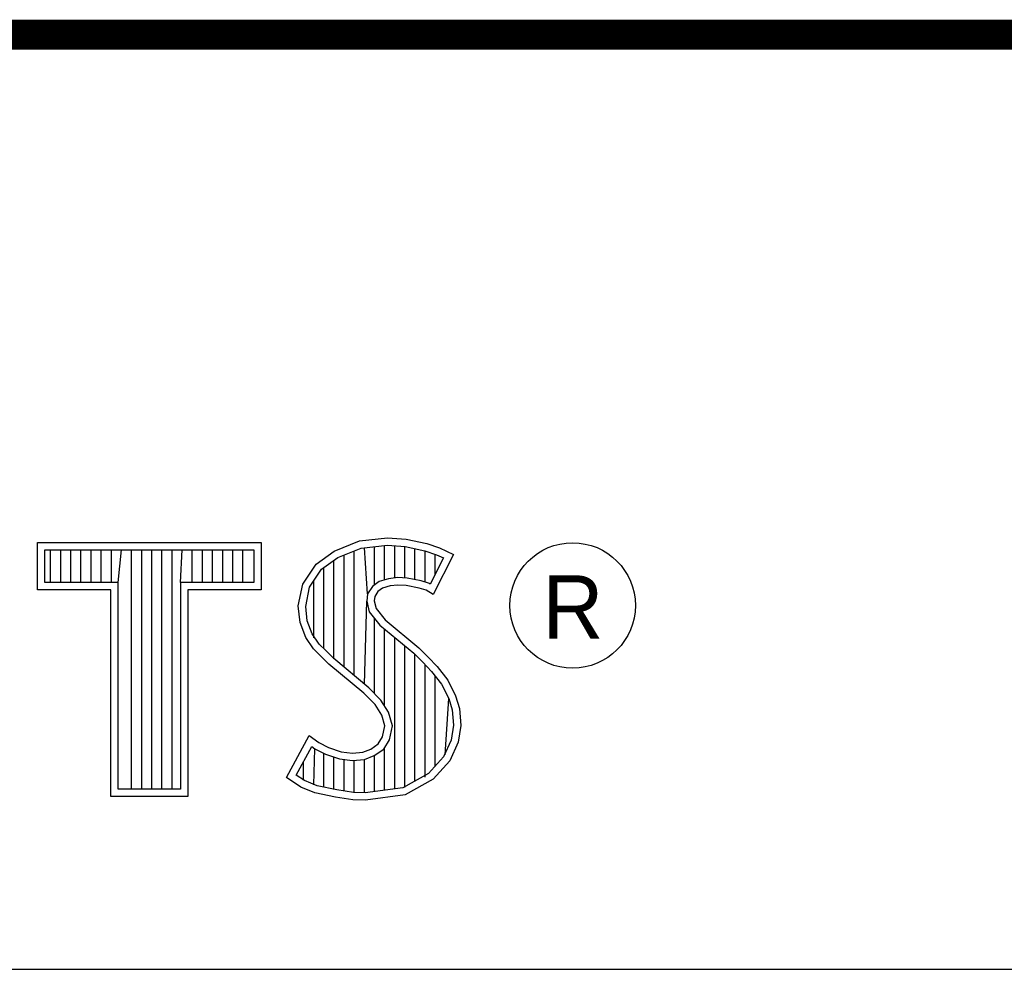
# Model space of a CAD drawing. Header units: inches. Extents: x -7 to 34, y 0 to 22.
# Tile 20 of 30: x 30.461 to 31.114, y 2.38 to 3.01. Entities that reach past the tile are written whole.
import ezdxf

# ---------------------------------------------------------------- set-up
doc = ezdxf.new("R2010")
doc.units = ezdxf.units.IN
doc.header["$LTSCALE"] = 1.87
doc.header["$MEASUREMENT"] = 0
doc.layers.get('0').update_dxf_attribs({"linetype": 'CONTINUOUS'})
doc.styles.add('TEXTSTYLE_2', font='txt')

msp = doc.modelspace()

# ---------------------------------------------------------------- linework, layer by layer
at = {"color": 2, "linetype": 'CONTINUOUS'}
for p, q in [((30.66954, 2.65751), (30.68633, 2.66417)), ((30.68633, 2.66417), (30.70487, 2.6662)), ((30.70487, 2.6662), (30.71733, 2.66533)), ((30.71733, 2.66533), (30.73094, 2.66243)), ((30.47276, 2.66314), (30.62109, 2.66314)), ((30.47276, 2.63172), (30.47276, 2.66314)), ((30.47765, 2.65826), (30.61621, 2.65826)), ((30.47765, 2.6366), (30.47765, 2.65826)), ((30.48153, 2.6366), (30.48153, 2.65826)), ((30.48824, 2.6366), (30.48824, 2.65826)), ((30.49495, 2.6366), (30.49495, 2.65826)), ((30.50166, 2.6366), (30.50166, 2.65826)), ((30.50837, 2.6366), (30.50837, 2.65826)), ((30.51509, 2.6366), (30.51509, 2.65826)), ((30.5218, 2.6366), (30.5218, 2.65826)), ((30.52629, 2.6366), (30.52851, 2.65826)), ((30.53522, 2.49958), (30.53522, 2.65826)), ((30.54193, 2.49958), (30.54193, 2.65826)), ((30.54864, 2.49958), (30.54864, 2.65826)), ((30.55536, 2.49958), (30.55536, 2.65826)), ((30.56207, 2.49958), (30.56207, 2.65826)), ((30.56756, 2.6366), (30.56878, 2.65826)), ((30.57549, 2.6366), (30.57549, 2.65826)), ((30.5822, 2.6366), (30.5822, 2.65826)), ((30.58891, 2.6366), (30.58891, 2.65826)), ((30.59563, 2.6366), (30.59563, 2.65826)), ((30.60234, 2.6366), (30.60234, 2.65826)), ((30.60905, 2.6366), (30.60905, 2.65826)), ((30.61621, 2.65826), (30.61621, 2.6366)), ((30.62109, 2.66314), (30.62109, 2.63172)), ((30.67191, 2.6532), (30.68752, 2.65939)), ((30.68752, 2.65939), (30.70497, 2.6613)), ((30.69173, 2.62905), (30.68959, 2.65962)), ((30.6963, 2.63502), (30.6963, 2.66035)), ((30.70301, 2.63838), (30.70301, 2.66108)), ((30.70497, 2.6613), (30.71664, 2.66048)), ((30.70972, 2.63961), (30.70972, 2.66097)), ((30.71643, 2.63958), (30.71643, 2.6605)), ((30.71664, 2.66048), (30.72963, 2.65772)), ((30.72315, 2.63845), (30.72315, 2.6591)), ((30.72963, 2.65772), (30.7375, 2.65501)), ((30.72986, 2.63682), (30.72986, 2.65764)), ((30.73094, 2.66243), (30.73934, 2.65954)), ((30.73934, 2.65954), (30.74861, 2.6552)), ((30.65766, 2.64883), (30.66954, 2.65751)), ((30.66123, 2.64539), (30.67191, 2.6532)), ((30.66945, 2.58604), (30.66945, 2.65141)), ((30.67616, 2.58044), (30.67616, 2.65489)), ((30.68288, 2.57482), (30.68288, 2.65755)), ((30.742, 2.6529), (30.73332, 2.63554)), ((30.74861, 2.6552), (30.73528, 2.62856)), ((30.73657, 2.64204), (30.73657, 2.65533)), ((30.7375, 2.65501), (30.742, 2.6529)), ((30.64868, 2.63551), (30.65766, 2.64883)), ((30.65328, 2.63359), (30.66123, 2.64539)), ((30.66274, 2.59275), (30.66274, 2.6465)), ((30.70564, 2.63916), (30.6995, 2.63735)), ((30.71168, 2.63983), (30.70564, 2.63916)), ((30.71794, 2.6395), (30.71168, 2.63983)), ((30.72722, 2.63764), (30.71794, 2.6395)), ((30.52141, 2.63172), (30.47276, 2.63172)), ((30.52629, 2.6366), (30.47765, 2.6366)), ((30.52141, 2.4947), (30.52141, 2.63172)), ((30.52629, 2.49958), (30.52629, 2.6366)), ((30.61621, 2.6366), (30.56756, 2.6366)), ((30.56756, 2.6366), (30.56756, 2.49958)), ((30.62109, 2.63172), (30.57245, 2.63172)), ((30.57245, 2.63172), (30.57245, 2.4947)), ((30.64578, 2.62103), (30.64868, 2.63551)), ((30.65072, 2.6208), (30.65328, 2.63359)), ((30.65603, 2.59994), (30.65603, 2.63768)), ((30.69488, 2.63399), (30.69173, 2.62905)), ((30.6995, 2.63735), (30.69488, 2.63399)), ((30.70169, 2.6329), (30.6985, 2.63059)), ((30.70661, 2.63435), (30.70169, 2.6329)), ((30.71182, 2.63493), (30.70661, 2.63435)), ((30.71733, 2.63464), (30.71182, 2.63493)), ((30.72601, 2.6329), (30.71733, 2.63464)), ((30.73065, 2.63146), (30.72601, 2.6329)), ((30.7327, 2.63593), (30.72722, 2.63764)), ((30.73332, 2.63554), (30.7327, 2.63593)), ((30.69173, 2.62905), (30.69125, 2.62421)), ((30.69647, 2.6274), (30.69618, 2.62451)), ((30.6985, 2.63059), (30.69647, 2.6274)), ((30.73528, 2.62856), (30.73065, 2.63146)), ((30.64694, 2.61003), (30.64578, 2.62103)), ((30.65173, 2.61118), (30.65072, 2.6208)), ((30.68959, 2.5692), (30.69125, 2.62421)), ((30.69125, 2.62421), (30.69282, 2.61712)), ((30.69618, 2.62451), (30.69734, 2.6193)), ((30.69734, 2.6193), (30.70342, 2.61177)), ((30.69282, 2.61712), (30.69993, 2.60832)), ((30.6963, 2.56297), (30.6963, 2.61282)), ((30.65071, 2.60019), (30.64694, 2.61003)), ((30.65506, 2.60248), (30.65173, 2.61118)), ((30.69993, 2.60832), (30.72243, 2.58963)), ((30.70301, 2.55482), (30.70301, 2.60577)), ((30.70342, 2.61177), (30.72573, 2.59324)), ((30.65592, 2.59266), (30.65071, 2.60019)), ((30.65968, 2.5958), (30.65506, 2.60248)), ((30.70972, 2.49967), (30.70972, 2.60019)), ((30.66606, 2.58253), (30.65592, 2.59266)), ((30.66372, 2.59177), (30.65968, 2.5958)), ((30.71643, 2.50056), (30.71643, 2.59461)), ((30.72573, 2.59324), (30.73181, 2.58716)), ((30.66936, 2.58613), (30.66372, 2.59177)), ((30.69253, 2.56674), (30.66936, 2.58613)), ((30.72243, 2.58963), (30.72832, 2.58375)), ((30.72315, 2.50487), (30.72315, 2.58892)), ((30.73181, 2.58716), (30.73789, 2.58079)), ((30.68923, 2.56313), (30.66606, 2.58253)), ((30.72832, 2.58375), (30.73419, 2.5776)), ((30.72986, 2.50738), (30.72986, 2.58214)), ((30.73789, 2.58079), (30.74484, 2.57182)), ((30.73419, 2.5776), (30.74069, 2.56921)), ((30.73657, 2.51479), (30.73657, 2.57453)), ((30.70061, 2.55866), (30.69253, 2.56674)), ((30.74069, 2.56921), (30.74551, 2.55957)), ((30.74484, 2.57182), (30.75006, 2.5614)), ((30.69676, 2.5556), (30.68923, 2.56313)), ((30.75006, 2.5614), (30.75266, 2.553)), ((30.70111, 2.54866), (30.69676, 2.5556)), ((30.70562, 2.55065), (30.70061, 2.55866)), ((30.74328, 2.52221), (30.74551, 2.55957)), ((30.74551, 2.55957), (30.74784, 2.55208)), ((30.70313, 2.54142), (30.70111, 2.54866)), ((30.70815, 2.54161), (30.70562, 2.55065)), ((30.74784, 2.55208), (30.74862, 2.5419)), ((30.75266, 2.553), (30.75353, 2.54171)), ((30.70169, 2.53418), (30.70313, 2.54142)), ((30.7063, 2.53235), (30.70815, 2.54161)), ((30.74862, 2.5419), (30.74707, 2.5321)), ((30.75353, 2.54171), (30.75179, 2.53071)), ((30.63796, 2.50726), (30.65303, 2.53505)), ((30.65303, 2.53505), (30.6594, 2.53042)), ((30.69879, 2.52955), (30.70169, 2.53418)), ((30.64438, 2.50885), (30.65466, 2.52782)), ((30.65466, 2.52782), (30.65685, 2.52623)), ((30.6594, 2.53042), (30.66577, 2.52723)), ((30.66577, 2.52723), (30.67417, 2.52434)), ((30.69386, 2.52608), (30.69879, 2.52955)), ((30.70241, 2.52613), (30.7063, 2.53235)), ((30.74707, 2.5321), (30.74214, 2.52095)), ((30.75179, 2.53071), (30.74629, 2.51826)), ((30.65603, 2.50228), (30.65685, 2.52623)), ((30.65685, 2.52623), (30.66388, 2.52272)), ((30.66274, 2.50085), (30.66274, 2.52311)), ((30.66388, 2.52272), (30.67308, 2.51955)), ((30.66945, 2.49931), (30.66945, 2.5208)), ((30.67417, 2.52434), (30.6817, 2.52347)), ((30.6817, 2.52347), (30.68865, 2.52405)), ((30.68865, 2.52405), (30.69386, 2.52608)), ((30.68976, 2.51924), (30.69619, 2.52174)), ((30.69619, 2.52174), (30.70241, 2.52613)), ((30.6963, 2.4979), (30.6963, 2.52178)), ((30.70301, 2.49879), (30.70301, 2.52655)), ((30.74214, 2.52095), (30.7322, 2.50996)), ((30.64932, 2.50543), (30.64932, 2.51796)), ((30.67308, 2.51955), (30.68162, 2.51857)), ((30.67616, 2.4983), (30.67616, 2.51919)), ((30.68162, 2.51857), (30.68976, 2.51924)), ((30.68288, 2.49729), (30.68288, 2.51842)), ((30.68959, 2.49702), (30.68959, 2.51918)), ((30.74629, 2.51826), (30.73528, 2.5061)), ((30.64982, 2.50522), (30.64438, 2.50885)), ((30.7322, 2.50996), (30.71518, 2.50039)), ((30.64752, 2.50089), (30.63796, 2.50726)), ((30.65823, 2.50181), (30.64982, 2.50522)), ((30.67127, 2.49903), (30.65823, 2.50181)), ((30.73528, 2.5061), (30.71675, 2.49568)), ((30.57245, 2.4947), (30.52141, 2.4947)), ((30.56756, 2.49958), (30.52629, 2.49958)), ((30.65679, 2.49712), (30.64752, 2.50089)), ((30.6704, 2.49423), (30.65679, 2.49712)), ((30.68244, 2.49736), (30.67127, 2.49903)), ((30.69015, 2.49709), (30.68244, 2.49736)), ((30.71518, 2.50039), (30.69015, 2.49709)), ((30.71675, 2.49568), (30.69039, 2.4922)), ((30.68199, 2.49249), (30.6704, 2.49423)), ((30.69039, 2.4922), (30.68199, 2.49249)), ((28.72307, 2.38), (33.50002, 2.38))]:
    msp.add_line(p, q, dxfattribs=at)
at = {"color": 7, "linetype": 'CONTINUOUS', "const_width": 0.02}
msp.add_lwpolyline([(25.58002, 3), (33.50002, 3)], dxfattribs=at)
at = {"color": 2, "linetype": 'CONTINUOUS'}
msp.add_circle((30.82769, 2.62139), 0.04161, dxfattribs=at)

# ---------------------------------------------------------------- texts
at = {"color": 2, "linetype": 'CONTINUOUS', "insert": (30.80762, 2.64135), "char_height": 0.04198, "width": 0.041979, "attachment_point": 1, "line_spacing_factor": 0.9, "style": 'TEXTSTYLE_2'}
msp.add_mtext('R', dxfattribs=at)

doc.saveas('drawing.dxf')
